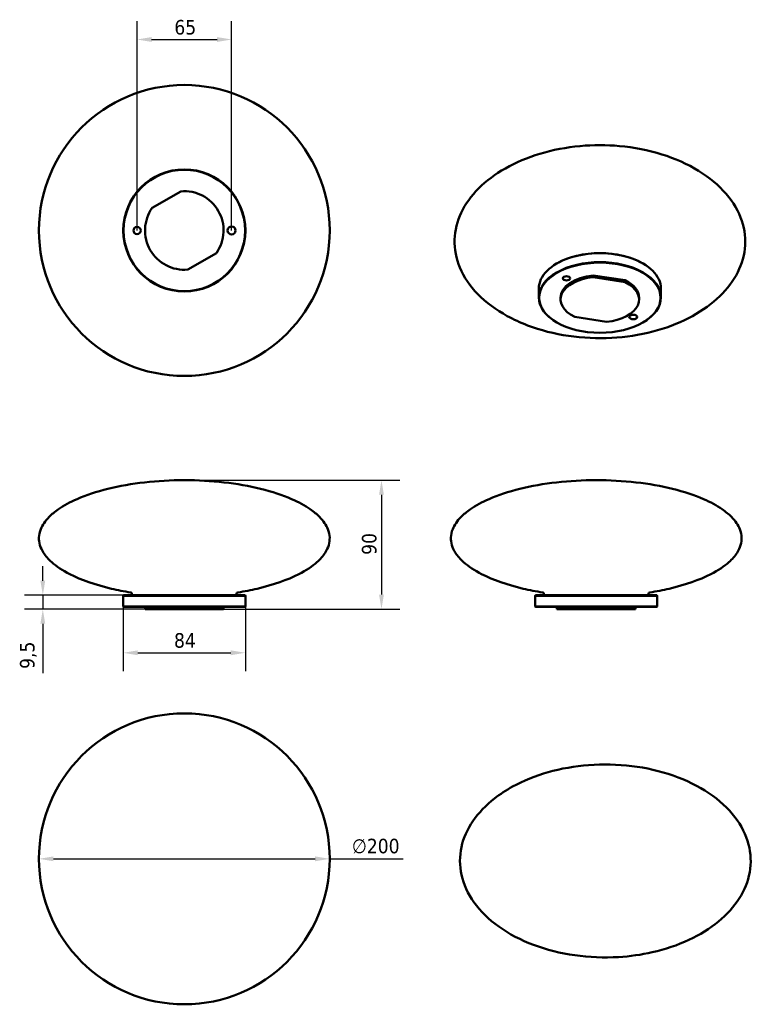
# Model space of a CAD drawing. Header units: millimetres. Extents: x 280 to 783, y 333 to 1010.
import ezdxf

# ---------------------------------------------------------------- set-up
doc = ezdxf.new("R2010")
doc.units = ezdxf.units.MM
doc.header["$LTSCALE"] = 4
doc.layers.add('Quota (ISO)', color=7, linetype='Continuous', lineweight=25)
doc.layers.add('Visibile (ISO)', color=7, linetype='Continuous', lineweight=50)
doc.styles.add('Testo nota (ISO)', font='tahoma.ttf')
doc.dimstyles.new('PENTA', dxfattribs={"dimscale": 4, "dimtxt": 2.5, "dimasz": 2.5, "dimexe": 3.175, "dimexo": 0, "dimgap": 0.762, "dimtad": 1, "dimrnd": 1e-08, "dimtxsty": 'Testo nota (ISO)', "dimcen": 0.09, "dimdle": 10, "dimclrd": 256, "dimclre": 256, "dimclrt": 256, "dimazin": 2, "dimtfac": 0.8, "dimtmove": 0, "dimatfit": 3, "dimfxl": 1, "dimtolj": 1, "dimlwd": -1, "dimlwe": -1, "dimarcsym": 0})

# ---------------------------------------------------------------- blocks, each defined once
blk = doc.blocks.new('*D3')
at = {"layer": 'Defpoints', "color": 0, "transparency": 16777216}
for p in [(293.09, 432.96), (493.09, 432.96)]:
    blk.add_point(p, dxfattribs=at)
at = {"layer": 'Quota (ISO)', "transparency": 16777216}
for p, q in [((303.09, 432.96), (483.09, 432.96)), ((493.09, 432.96), (543.68, 432.96))]:
    blk.add_line(p, q, dxfattribs=at)
for points in [[(303.09, 434.63), (303.09, 431.3), (293.09, 432.96)], [(483.09, 434.63), (483.09, 431.3), (493.09, 432.96)]]:
    blk.add_solid(points, dxfattribs=at)
at = {"layer": 'Quota (ISO)', "transparency": 16777216, "insert": (508.37, 446.78), "char_height": 10, "attachment_point": 1, "rotation": 359.99994, "style": 'Testo nota (ISO)'}
blk.add_mtext('\\A1;∅200', dxfattribs=at)
blk = doc.blocks.new('*D4')
at = {"layer": 'Defpoints', "color": 0, "transparency": 16777216}
for p in [(351.34, 614.09), (295.75, 604.59), (371.01, 604.59)]:
    blk.add_point(p, dxfattribs=at)
at = {"layer": 'Quota (ISO)', "transparency": 16777216}
for p, q in [((295.75, 624.09), (295.75, 634.09)), ((351.34, 614.09), (283.05, 614.09)), ((295.75, 614.09), (295.75, 604.59)), ((371.01, 604.59), (283.05, 604.59)), ((295.75, 594.59), (295.75, 560.48))]:
    blk.add_line(p, q, dxfattribs=at)
for points in [[(294.08, 624.09), (297.41, 624.09), (295.75, 614.09)], [(294.08, 594.59), (297.41, 594.59), (295.75, 604.59)]]:
    blk.add_solid(points, dxfattribs=at)
at = {"layer": 'Quota (ISO)', "transparency": 16777216, "insert": (280.01, 563.53), "char_height": 10, "attachment_point": 1, "rotation": 90, "style": 'Testo nota (ISO)'}
blk.add_mtext('\\A1;9,5', dxfattribs=at)
blk = doc.blocks.new('*D5')
at = {"layer": 'Defpoints', "color": 0, "transparency": 16777216}
for p in [(351.09, 606.34), (435.09, 606.34), (435.09, 574.59)]:
    blk.add_point(p, dxfattribs=at)
at = {"layer": 'Quota (ISO)', "transparency": 16777216}
for p, q in [((351.09, 606.34), (351.09, 561.89)), ((435.09, 606.34), (435.09, 561.89)), ((361.09, 574.59), (425.09, 574.59))]:
    blk.add_line(p, q, dxfattribs=at)
for points in [[(361.09, 576.25), (361.09, 572.92), (351.09, 574.59)], [(425.09, 576.25), (425.09, 572.92), (435.09, 574.59)]]:
    blk.add_solid(points, dxfattribs=at)
at = {"layer": 'Quota (ISO)', "transparency": 16777216, "insert": (386, 588.09), "char_height": 10, "attachment_point": 1, "style": 'Testo nota (ISO)'}
blk.add_mtext('\\A1;84', dxfattribs=at)
blk = doc.blocks.new('*D6')
at = {"layer": 'Defpoints', "color": 0, "transparency": 16777216}
for p in [(393.09, 693.26), (420.09, 604.59), (528.71, 604.59)]:
    blk.add_point(p, dxfattribs=at)
at = {"layer": 'Quota (ISO)', "transparency": 16777216}
for p, q in [((393.09, 693.26), (541.41, 693.26)), ((528.71, 683.26), (528.71, 614.59)), ((420.09, 604.59), (541.41, 604.59))]:
    blk.add_line(p, q, dxfattribs=at)
for points in [[(527.04, 683.26), (530.37, 683.26), (528.71, 693.26)], [(527.04, 614.59), (530.37, 614.59), (528.71, 604.59)]]:
    blk.add_solid(points, dxfattribs=at)
at = {"layer": 'Quota (ISO)', "transparency": 16777216, "insert": (515.25, 641.92), "char_height": 10, "attachment_point": 1, "rotation": 90, "style": 'Testo nota (ISO)'}
blk.add_mtext('\\A1;90', dxfattribs=at)
blk = doc.blocks.new('*D7')
at = {"layer": 'Defpoints', "color": 0, "transparency": 16777216}
for p in [(425.59, 996.16), (360.59, 864.89), (425.59, 864.89)]:
    blk.add_point(p, dxfattribs=at)
at = {"layer": 'Quota (ISO)', "transparency": 16777216}
for p, q in [((360.59, 864.89), (360.59, 1008.86)), ((425.59, 864.89), (425.59, 1008.86)), ((370.59, 996.16), (415.59, 996.16))]:
    blk.add_line(p, q, dxfattribs=at)
for points in [[(370.59, 997.82), (370.59, 994.49), (360.59, 996.16)], [(415.59, 997.82), (415.59, 994.49), (425.59, 996.16)]]:
    blk.add_solid(points, dxfattribs=at)
at = {"layer": 'Quota (ISO)', "transparency": 16777216, "insert": (386.23, 1009.6), "char_height": 10, "attachment_point": 1, "style": 'Testo nota (ISO)'}
blk.add_mtext('\\A1;65', dxfattribs=at)

msp = doc.modelspace()

# ---------------------------------------------------------------- linework, layer by layer
at = {"layer": 'Visibile (ISO)'}
for p, q in [((371.0127, 880.437), (390.6659, 891.7838)), ((415.1659, 849.3486), (395.5127, 838.0018)), ((649.4406, 842.2577), (649.2639, 842.1556)), ((708.4841, 842.2577), (708.6608, 842.1556)), ((674.3432, 834.04), (696.2636, 830.6489)), ((674.3432, 832.8152), (674.3432, 834.04)), ((674.3432, 832.8152), (696.2636, 829.4241)), ((696.2636, 829.4241), (696.2636, 830.6489)), ((636.9623, 818.8855), (636.9623, 825.0092)), ((720.9623, 818.8855), (720.9623, 825.0092)), ((651.9623, 817.4566), (651.9623, 818.6813)), ((705.9623, 817.4566), (705.9623, 818.6813)), ((683.5815, 802.0979), (661.6611, 805.489)), ((649.4406, 801.637), (649.2639, 801.739)), ((708.4841, 801.637), (708.6608, 801.739)), ((351.3393, 614.0906), (351.0893, 613.8406)), ((435.0893, 613.8406), (351.0893, 613.8406)), ((351.0893, 606.3406), (351.0893, 613.8406)), ((351.3393, 614.0906), (434.8393, 614.0906)), ((357.0893, 614.0906), (357.0893, 615.0907)), ((429.0893, 614.0906), (429.0893, 615.0907)), ((434.8393, 614.0906), (435.0893, 613.8406)), ((435.0893, 606.3406), (435.0893, 613.8406)), ((634.7156, 614.0906), (634.4656, 613.8406)), ((718.4656, 613.8406), (634.4656, 613.8406)), ((634.4656, 606.3406), (634.4656, 613.8406)), ((634.7156, 614.0906), (718.2156, 614.0906)), ((640.4656, 614.0906), (640.4656, 615.0907)), ((712.4656, 614.0906), (712.4656, 615.0907)), ((718.2156, 614.0906), (718.4656, 613.8406)), ((718.4656, 606.3406), (718.4656, 613.8406)), ((351.0893, 606.3406), (435.0893, 606.3406)), ((351.3393, 606.0906), (351.0893, 606.3406)), ((434.8393, 606.0906), (351.3393, 606.0906)), ((366.0893, 604.5906), (366.0893, 606.0906)), ((371.0127, 604.5906), (366.0893, 604.5906)), ((371.0127, 604.5906), (390.6659, 604.5906)), ((420.0893, 604.5906), (390.6659, 604.5906)), ((420.0893, 604.5906), (420.0893, 606.0906)), ((434.8393, 606.0906), (435.0893, 606.3406)), ((634.4656, 606.3406), (718.4656, 606.3406)), ((634.7156, 606.0906), (634.4656, 606.3406)), ((718.2156, 606.0906), (634.7156, 606.0906)), ((649.4656, 604.5906), (649.4656, 606.0906)), ((692.0098, 604.5906), (649.4656, 604.5906)), ((692.0098, 604.5906), (703.3567, 604.5906)), ((703.3567, 604.5906), (703.3567, 606.0906)), ((703.4656, 604.5906), (703.3567, 604.5906)), ((703.4656, 604.5906), (703.4656, 606.0906)), ((718.2156, 606.0906), (718.4656, 606.3406))]:
    msp.add_line(p, q, dxfattribs=at)
for centre, radius in [((393.0893, 864.8928), 100), ((393.0893, 864.8928), 42), ((393.0893, 864.8928), 41.75), ((360.5893, 864.8928), 2.5), ((425.5893, 864.8928), 2.75), ((393.0893, 432.9624), 100)]:
    msp.add_circle(centre, radius, dxfattribs=at)
for centre, radius, start, end in [((393.0893, 864.8928), 27, 324.8505504, 95.1495457), ((393.0893, 864.8928), 27, 144.8505504, 275.1495457), ((356.0893, 615.0907), 1, 0, 80.9921226), ((430.0893, 615.0907), 1, 99.0078774, 180), ((639.4656, 615.0907), 1, 0, 80.9921226), ((713.4656, 615.0907), 1, 99.0078774, 180)]:
    msp.add_arc(centre, radius, start, end, dxfattribs=at)
for centre, major_axis, start_param, end_param in [((678.9623, 825.0092), (-42, 0), 3.14159265, 6.28318531), ((678.9623, 825.2133), (-41.75, 0), 3.92699082, 5.49778714), ((678.9623, 818.8855), (42, 0), 5.49778714, 10.21017612), ((678.9623, 817.4566), (-27, 0), 4.88431352, 7.15846), ((678.9623, 818.6813), (-27, 0), 4.88431352, 6.28318531), ((678.9623, 817.4566), (27, 0), 4.88431352, 7.15846), ((678.9623, 818.6813), (27, 0), 0, 0.87527469)]:
    msp.add_ellipse(centre, major_axis=major_axis, ratio=0.57735027, start_param=start_param, end_param=end_param, dxfattribs=at)
for centre, major_axis in [((678.9623, 818.6813), (41.75, 0)), ((655.9814, 831.9494), (2.5, 0)), ((701.9433, 805.4133), (-2.75, 0))]:
    msp.add_ellipse(centre, major_axis=major_axis, ratio=0.57735027, dxfattribs=at)
for points, knots in [([(692.4668, 922.9236), (702.4177, 922.024), (712.3008, 920.1024), (730.6383, 914.3781), (739.294, 910.5439), (754.2348, 901.3684), (760.7493, 895.9786), (770.7345, 884.3438), (774.4454, 878.0132), (778.6894, 865.2464), (779.4048, 858.6748), (777.9849, 846.0244), (775.9046, 839.7889), (769.3713, 828.178), (764.8375, 822.6767), (753.8294, 812.7823), (747.1878, 808.3253), (732.3767, 800.7643), (724.0108, 797.6566), (706.2624, 793.0599), (696.6896, 791.6062), (677.235, 790.5513), (667.1762, 790.9989), (647.6721, 793.8472), (638.0482, 796.2925), (624.2976, 801.5295), (619.6076, 803.68), (607.5269, 810.312), (600.5962, 815.4298), (589.6328, 826.6734), (585.3722, 832.8824), (580.0455, 845.5406), (578.7802, 852.1167), (579.1823, 864.8689), (580.7681, 871.2015), (586.4, 883.0613), (590.5043, 888.7235), (600.7295, 898.9833), (607.0061, 903.6569), (621.1678, 911.6988), (629.2473, 915.0807), (646.5305, 920.2751), (655.9271, 922.0576), (674.3491, 923.7315), (683.5073, 923.7336), (692.4668, 922.9236)], [0, 0, 0, 0, 3.00726967, 3.00726967, 5.96669595, 5.96669595, 8.82141439, 8.82141439, 11.53661636, 11.53661636, 14.12904606, 14.12904606, 16.6600745, 16.6600745, 19.20857593, 19.20857593, 21.84206958, 21.84206958, 24.59890577, 24.59890577, 27.48051947, 27.48051947, 30.45077951, 30.45077951, 33.44360519, 33.44360519, 35.08592374, 35.08592374, 37.94911404, 37.94911404, 40.69040166, 40.69040166, 43.30203901, 43.30203901, 45.83859371, 45.83859371, 48.37808775, 48.37808775, 50.99187029, 50.99187029, 53.72453371, 53.72453371, 56.58462531, 56.58462531, 59.29226988, 59.29226988, 59.29226988, 59.29226988]), ([(393.0893, 693.2646), (374.6609, 693.2646), (356.2607, 691.1766), (332.7359, 685.3703), (325.5681, 682.9988), (314.4531, 678.1445), (310.1442, 675.7948), (304.0464, 671.5763), (301.8913, 669.7925), (297.4007, 665.2433), (295.4683, 662.4144), (293.5706, 657.6323), (293.1598, 655.7074), (293.0425, 652.0727), (293.2613, 650.3632), (294.2767, 646.8534), (295.1119, 645.0548), (297.6618, 641.0949), (299.5401, 638.9505), (305.1432, 633.9572), (309.3133, 631.1885), (322.0875, 624.6397), (331.8672, 621.229), (347.1721, 617.6755), (351.6411, 616.8084), (356.2459, 616.0784)], [-4.71238898, -4.71238898, -4.71238898, -4.71238898, -4.15953531, -4.15953531, -3.88310847, -3.88310847, -3.66583402, -3.66583402, -3.51764696, -3.51764696, -3.29901094, -3.29901094, -3.15449553, -3.15449553, -3.02638366, -3.02638366, -2.88950352, -2.88950352, -2.71969563, -2.71969563, -2.47901225, -2.47901225, -2.09671832, -2.09671832, -1.94812061, -1.94812061, -1.94812061, -1.94812061]), ([(393.0893, 693.2646), (411.5178, 693.2646), (429.9179, 691.1766), (453.4427, 685.3703), (460.6105, 682.9988), (471.7255, 678.1445), (476.0344, 675.7948), (482.1322, 671.5763), (484.2873, 669.7925), (488.7779, 665.2433), (490.7103, 662.4144), (492.608, 657.6323), (493.0188, 655.7074), (493.1361, 652.0727), (492.9173, 650.3632), (491.9019, 646.8534), (491.0667, 645.0548), (488.5168, 641.0949), (486.6385, 638.9505), (481.0354, 633.9572), (476.8653, 631.1885), (464.0911, 624.6397), (454.3114, 621.229), (439.0065, 617.6755), (434.5376, 616.8084), (429.9327, 616.0784)], [-4.71238898, -4.71238898, -4.71238898, -4.71238898, -4.15953531, -4.15953531, -3.88310847, -3.88310847, -3.66583402, -3.66583402, -3.51764696, -3.51764696, -3.29901094, -3.29901094, -3.15449553, -3.15449553, -3.02638366, -3.02638366, -2.88950352, -2.88950352, -2.71969563, -2.71969563, -2.47901225, -2.47901225, -2.09671832, -2.09671832, -1.94812061, -1.94812061, -1.94812061, -1.94812061]), ([(676.4656, 693.2646), (658.0372, 693.2646), (639.637, 691.1766), (616.1123, 685.3703), (608.9444, 682.9988), (597.8295, 678.1445), (593.5205, 675.7948), (587.4227, 671.5763), (585.2676, 669.7925), (580.7771, 665.2433), (578.8446, 662.4144), (576.9469, 657.6323), (576.5361, 655.7074), (576.4189, 652.0727), (576.6377, 650.3632), (577.6531, 646.8534), (578.4882, 645.0548), (581.0381, 641.0949), (582.9164, 638.9505), (588.5195, 633.9572), (592.6897, 631.1885), (605.4639, 624.6397), (615.2435, 621.229), (630.5485, 617.6755), (635.0174, 616.8084), (639.6222, 616.0784)], [-4.71238898, -4.71238898, -4.71238898, -4.71238898, -4.15953531, -4.15953531, -3.88310847, -3.88310847, -3.66583402, -3.66583402, -3.51764696, -3.51764696, -3.29901094, -3.29901094, -3.15449553, -3.15449553, -3.02638366, -3.02638366, -2.88950352, -2.88950352, -2.71969563, -2.71969563, -2.47901225, -2.47901225, -2.09671832, -2.09671832, -1.94812061, -1.94812061, -1.94812061, -1.94812061]), ([(676.4656, 693.2646), (694.8941, 693.2646), (713.2943, 691.1766), (736.819, 685.3703), (743.9869, 682.9988), (755.1018, 678.1445), (759.4108, 675.7948), (765.5086, 671.5763), (767.6637, 669.7925), (772.1542, 665.2433), (774.0867, 662.4144), (775.9844, 657.6323), (776.3952, 655.7074), (776.5124, 652.0727), (776.2936, 650.3632), (775.2782, 646.8534), (774.443, 645.0548), (771.8932, 641.0949), (770.0148, 638.9505), (764.4118, 633.9572), (760.2416, 631.1885), (747.4674, 624.6397), (737.6877, 621.229), (722.3828, 617.6755), (717.9139, 616.8084), (713.3091, 616.0784)], [-4.71238898, -4.71238898, -4.71238898, -4.71238898, -4.15953531, -4.15953531, -3.88310847, -3.88310847, -3.66583402, -3.66583402, -3.51764696, -3.51764696, -3.29901094, -3.29901094, -3.15449553, -3.15449553, -3.02638366, -3.02638366, -2.88950352, -2.88950352, -2.71969563, -2.71969563, -2.47901225, -2.47901225, -2.09671832, -2.09671832, -1.94812061, -1.94812061, -1.94812061, -1.94812061]), ([(691.8123, 365.4531), (681.8089, 364.8464), (671.6033, 365.2495), (651.9477, 368.0446), (642.3083, 370.4532), (624.6636, 377.0855), (616.4551, 381.3493), (602.6164, 391.2448), (596.7501, 396.9315), (588.1479, 408.9736), (585.1784, 415.4271), (582.3688, 428.2702), (582.3729, 434.8048), (585.1159, 447.2713), (587.8354, 453.357), (595.5342, 464.6015), (600.6212, 469.8724), (610.3254, 477.4447), (614.507, 480.1728), (626.3955, 486.6994), (634.6904, 490.029), (652.2655, 495.0219), (661.7293, 496.6765), (681.0618, 498.1573), (691.1087, 497.9342), (710.7024, 495.5358), (720.4266, 493.3152), (738.338, 487.0327), (746.7254, 482.9311), (760.9992, 473.3047), (767.1193, 467.7274), (776.2582, 455.832), (779.5137, 449.4206), (782.8734, 436.598), (783.1442, 430.0452), (780.9057, 417.5016), (778.4294, 411.3557), (771.1743, 399.9656), (766.2976, 394.6039), (754.665, 385.0244), (747.7342, 380.7528), (732.4129, 373.6021), (723.8255, 370.7268), (707.453, 367.025), (699.6438, 365.9281), (691.8123, 365.4531)], [0, 0, 0, 0, 3.01100737, 3.01100737, 6.00362212, 6.00362212, 8.94275978, 8.94275978, 11.76435938, 11.76435938, 14.44560697, 14.44560697, 17.01592178, 17.01592178, 19.54394795, 19.54394795, 22.10809887, 22.10809887, 23.76478118, 23.76478118, 26.54195076, 26.54195076, 29.40928656, 29.40928656, 32.37239892, 32.37239892, 35.36657625, 35.36657625, 38.31402593, 38.31402593, 41.1485785, 41.1485785, 43.84270761, 43.84270761, 46.4210352, 46.4210352, 48.94962842, 48.94962842, 51.5072854, 51.5072854, 54.15793414, 54.15793414, 56.93461882, 56.93461882, 59.29188528, 59.29188528, 59.29188528, 59.29188528])]:
    msp.add_open_spline(points, degree=3, knots=knots, dxfattribs=at)

# ---------------------------------------------------------------- dimensions: what is measured, and where the dimension line sits
at = {"layer": 'Quota (ISO)'}
for base, p1, p2, angle, override, picture, middle in [((425.5893, 996.1567), (360.5893, 864.8928), (425.5893, 864.8928), 180, {"dimgap": 0.762, "dimdec": 2, "dimtol": 0, "dimlim": 0, "dimtp": 0, "dimtm": 0, "dimtdec": 2, "dimtofl": 0, "dimatfit": 1}, '*D7', (393.0893, 996.1567)), ((295.7464, 604.5906), (351.3393, 614.0906), (371.0127, 604.5906), 90, {"dimatfit": 1}, '*D4', (295.7464, 572.5365)), ((435.0893, 574.5851), (351.0893, 606.3406), (435.0893, 606.3406), 180, {"dimgap": 0.762, "dimdec": 2, "dimtol": 0, "dimlim": 0, "dimtp": 0, "dimtm": 0, "dimtdec": 2, "dimtofl": 0, "dimatfit": 1}, '*D5', (393.0893, 574.5851))]:
    dim = msp.add_linear_dim(base=base, p1=p1, p2=p2, angle=angle, dimstyle='PENTA', override=override, dxfattribs=at)
    dim.commit()
    dim.dimension.update_dxf_attribs({"geometry": picture, "text_midpoint": middle, "dimtype": 160})
dim = msp.add_linear_dim(base=(528.7081, 604.5906), p1=(393.0893, 693.2646), p2=(420.0893, 604.5906), angle=90, text='90', dimstyle='PENTA', override={"dimgap": 0.762, "dimdec": 0, "dimtol": 0, "dimlim": 0, "dimtp": 0, "dimtm": 0, "dimtdec": 0, "dimtofl": 0, "dimatfit": 1}, dxfattribs=at)
dim.commit()
dim.dimension.update_dxf_attribs({"geometry": '*D6', "text_midpoint": (528.7081, 648.9276), "dimtype": 160})
dim = msp.add_diameter_dim_2p(p1=(293.0893, 432.9625), p2=(493.0893, 432.9623), dimstyle='PENTA', override={"dimgap": 0.762, "dimdec": 2, "dimlfac": 1, "dimtol": 0, "dimlim": 0, "dimtp": 0, "dimtm": 0, "dimtdec": 2, "dimatfit": 2}, dxfattribs=at)
dim.commit()
dim.dimension.update_dxf_attribs({"geometry": '*D3', "text_midpoint": (524.501, 432.9622), "dimtype": 163})

doc.saveas('drawing.dxf')
